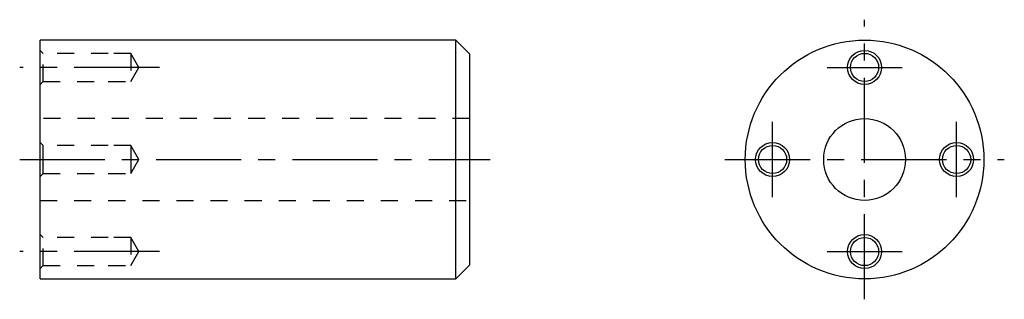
# Model space of a CAD drawing. Extents: x 142 to 287, y 137 to 178.
import ezdxf

# ---------------------------------------------------------------- set-up
doc = ezdxf.new("R2010")
doc.units = 0
doc.header["$LTSCALE"] = 10
doc.linetypes.add('CENTER', pattern=[2, 1.25, -0.25, 0.25, -0.25])
doc.linetypes.add('DOT', pattern=[0.5, 0.25, -0.25])
doc.layers.get('0').update_dxf_attribs({"linetype": 'CONTINUOUS'})

# ---------------------------------------------------------------- blocks, each defined once
blk = doc.blocks.new('AID3')
at = {"color": 7, "linetype": 'CONTINUOUS'}
for centre, radius in [((266.029779, 157.838293), 17.5), ((266.029779, 171.338293), 2.5), ((266.029779, 171.338293), 2.067), ((266.029779, 157.838293), 6), ((252.529779, 157.838293), 2.5), ((252.529779, 157.838293), 2.067), ((279.529779, 157.838293), 2.5), ((279.529779, 157.838293), 2.067), ((266.029779, 144.338293), 2.5), ((266.029779, 144.338293), 2.067)]:
    blk.add_circle(centre, radius, dxfattribs=at)
blk = doc.blocks.new('AID27')
at = {"color": 7, "linetype": 'CONTINUOUS'}
for p, q in [((145.078718, 157.838293), (145.078718, 175.338293)), ((206.078718, 175.338293), (145.078718, 175.338293)), ((206.078718, 157.838293), (206.078718, 175.338293)), ((208.078718, 173.338293), (206.078718, 175.338293)), ((208.078718, 173.338293), (208.078718, 157.838293)), ((145.078718, 140.338293), (145.078718, 157.838293)), ((206.078718, 140.338293), (206.078718, 157.838293)), ((208.078718, 157.838293), (208.078718, 142.338293)), ((206.078718, 140.338293), (208.078718, 142.338293)), ((145.078718, 140.338293), (206.078718, 140.338293))]:
    blk.add_line(p, q, dxfattribs=at)
at = {"color": 9, "linetype": 'DOT'}
for p, q in [((145.511718, 173.405293), (145.078718, 173.838293)), ((145.511718, 169.271293), (145.511718, 173.405293)), ((155.078718, 173.405293), (145.511718, 173.405293)), ((158.385335, 173.405293), (155.078718, 173.405293)), ((158.385335, 173.405293), (158.385335, 169.271293)), ((159.578718, 171.338293), (158.385335, 173.405293)), ((158.385335, 169.271293), (159.578718, 171.338293)), ((145.078718, 168.838293), (145.511718, 169.271293)), ((145.511718, 169.271293), (155.078718, 169.271293)), ((155.078718, 169.271293), (158.385335, 169.271293)), ((208.078718, 163.838293), (145.078718, 163.838293)), ((145.511718, 159.905293), (145.078718, 160.338293)), ((145.511718, 157.838293), (145.511718, 159.905293)), ((155.078718, 159.905293), (145.511718, 159.905293)), ((158.385335, 159.905293), (155.078718, 159.905293)), ((158.385335, 159.905293), (158.385335, 157.838293)), ((159.578718, 157.838293), (158.385335, 159.905293)), ((145.511718, 155.771293), (145.511718, 157.838293)), ((158.385335, 157.838293), (158.385335, 155.771293)), ((158.385335, 155.771293), (159.578718, 157.838293)), ((145.078718, 155.338293), (145.511718, 155.771293)), ((145.511718, 155.771293), (155.078718, 155.771293)), ((155.078718, 155.771293), (158.385335, 155.771293)), ((145.078718, 151.838293), (208.078718, 151.838293)), ((145.511718, 146.405293), (145.078718, 146.838293)), ((145.511718, 142.271293), (145.511718, 146.405293)), ((155.078718, 146.405293), (145.511718, 146.405293)), ((158.385335, 146.405293), (155.078718, 146.405293)), ((158.385335, 146.405293), (158.385335, 142.271293)), ((159.578718, 144.338293), (158.385335, 146.405293)), ((158.385335, 142.271293), (159.578718, 144.338293)), ((145.078718, 141.838293), (145.511718, 142.271293)), ((145.511718, 142.271293), (155.078718, 142.271293)), ((155.078718, 142.271293), (158.385335, 142.271293))]:
    blk.add_line(p, q, dxfattribs=at)

msp = doc.modelspace()

# ---------------------------------------------------------------- linework, layer by layer
at = {"color": 1, "linetype": 'CENTER'}
for p, q in [((266.029779, 137.338293), (266.029779, 178.338293)), ((162.578718, 171.338293), (142.078718, 171.338293)), ((260.529779, 171.338293), (271.529779, 171.338293)), ((252.529779, 152.338293), (252.529779, 163.338293)), ((279.529779, 152.338293), (279.529779, 163.338293)), ((142.078718, 157.838293), (211.078718, 157.838293)), ((245.529779, 157.838293), (286.529779, 157.838293)), ((162.578718, 144.338293), (142.078718, 144.338293)), ((260.529779, 144.338293), (271.529779, 144.338293))]:
    msp.add_line(p, q, dxfattribs=at)

# ---------------------------------------------------------------- block references
for name in ['AID27', 'AID3']:
    msp.add_blockref(name, (0, 0))

doc.saveas('drawing.dxf')
